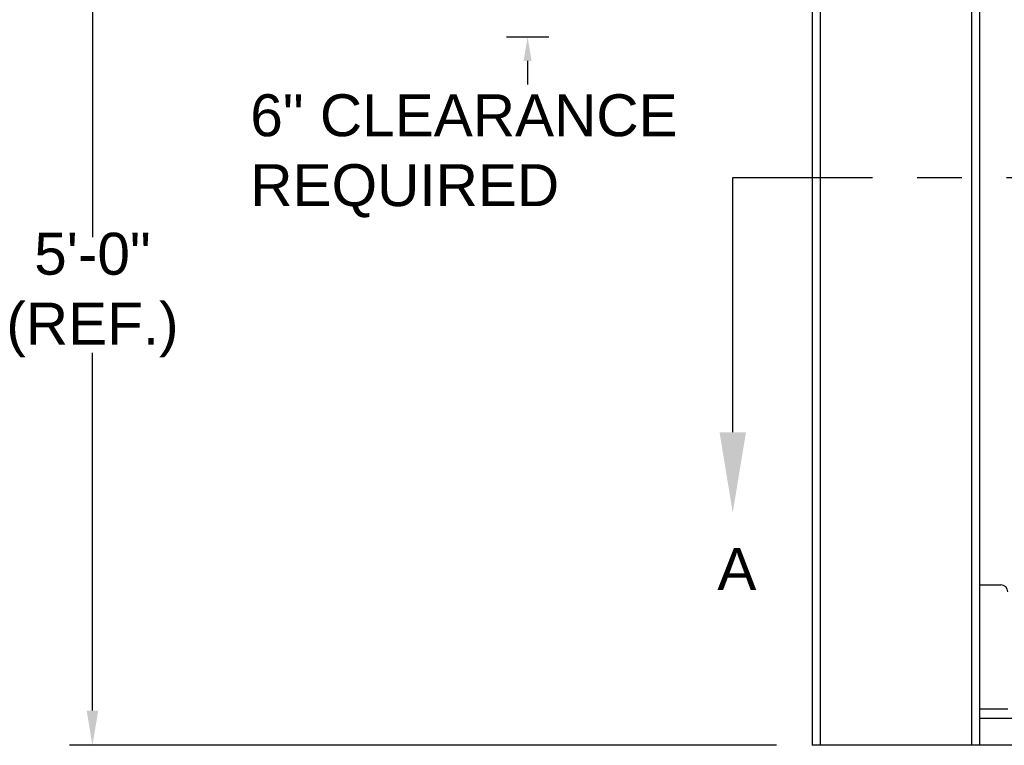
# Model space of a CAD drawing. Header units: inches. Extents: x 170 to 312, y 215 to 248.
# Tile 130 of 256: x 199.78 to 201.99, y 240.12 to 241.74. Entities that reach past the tile are written whole.
import ezdxf
from ezdxf import colors
from ezdxf.entities.mleader import LeaderData, LeaderLine
from ezdxf.math import Vec2, Vec3

# ---------------------------------------------------------------- set-up
doc = ezdxf.new("R2010")
doc.units = ezdxf.units.IN
doc.header["$LTSCALE"] = 0.25
doc.header["$MEASUREMENT"] = 0
doc.linetypes.add('CENTER', pattern=[2, 1.25, -0.25, 0.25, -0.25])
for name, color, linetype in [('ANNOTATIONS', 1, 'Continuous'), ('SECTION CUTS', 6, 'CENTER'), ('STANDARD MOTOR LH', 7, 'Continuous')]:
    doc.layers.add(name, color=color, linetype=linetype)
doc.styles.add('ARIAL', font='arial.ttf', dxfattribs={"height": 0.09375})
doc.styles.get("Standard").update_dxf_attribs({"font": 'romans.shx'})

msp = doc.modelspace()

# ---------------------------------------------------------------- linework, layer by layer
at = {"layer": 'ANNOTATIONS'}
for p, q in [((199.94656, 242.05603), (199.94656, 241.2556)), ((200.96739, 241.70299), (200.87313, 241.70299)), ((200.92026, 241.64985), (200.92026, 241.59671)), ((199.94656, 240.19706), (199.94656, 240.99708)), ((201.47679, 240.11939), (199.89547, 240.11939))]:
    msp.add_line(p, q, dxfattribs=at)
for points in [[(200.92912, 241.64985), (200.9114, 241.64985), (200.92026, 241.70299)], [(199.95951, 240.19706), (199.93362, 240.19706), (199.94656, 240.11939)]]:
    msp.add_solid(points, dxfattribs=at)
at = {"layer": 'SECTION CUTS'}
msp.add_line((201.37928, 241.38909), (207.46385, 241.38909), dxfattribs=at)
at = {"layer": 'STANDARD MOTOR LH'}
for p, q in [((201.5572, 243.40189), (201.5572, 240.11939)), ((201.57508, 243.40189), (201.57508, 240.11939)), ((201.91433, 240.11939), (201.91433, 243.40189)), ((201.9322, 240.11939), (201.9322, 243.24564)), ((201.9322, 240.47817), (201.97908, 240.47817)), ((201.9322, 240.20061), (201.9947, 240.20061)), ((206.9322, 240.17959), (201.9322, 240.17959)), ((207.3072, 240.11939), (201.5572, 240.11939))]:
    msp.add_line(p, q, dxfattribs=at)
msp.add_arc((201.97908, 240.46255), 0.01562, 0, 90, dxfattribs=at)

# ---------------------------------------------------------------- texts
at = {"layer": 'ANNOTATIONS', "char_height": 0.09375, "style": 'ARIAL'}
for s, insert, attachment_point in [('6" CLEARANCE\\PREQUIRED', (200.29976, 241.43723), 4), ('5\'-0"\\P(REF.)', (199.94656, 241.12634), 5)]:
    msp.add_mtext(s, dxfattribs=dict(at, insert=insert, attachment_point=attachment_point))
at = {"layer": 'SECTION CUTS', "style": 'ARIAL'}
msp.add_text('A', height=0.09375, dxfattribs=at).set_placement((201.34481, 240.46666))

# ---------------------------------------------------------------- leaders
at = {"layer": 'SECTION CUTS'}
ml = msp.add_multileader_mtext('Standard', dxfattribs=at)
ml.set_content('', color=256)
ml.set_leader_properties()
ml.build(insert=Vec2(0, 0))
ml.multileader.update_dxf_attribs({"dogleg_length": 0, "arrow_head_size": 0.18})
ctx = ml.context
ctx.base_point, ctx.char_height, ctx.arrow_head_size, ctx.landing_gap_size, ctx.plane_origin = Vec3(201.37928, 241.38909), 0.18, 0.18, 0, Vec3(201.37928, 240.63957)
notes = []
notes.append((ctx, [(0, (1, 1, 0), (201.37928, 241.38909), (1, 0), 0, [(0, [(201.37928, 240.63957)], 0, [])])]))
ctx.mtext.insert, ctx.mtext.flow_direction = Vec3(201.37928, 241.47909), 5
for ctx, leaders in notes:
    for number, flags, end, landing, length, lines in leaders:
        leader = LeaderData()
        leader.index, (leader.has_last_leader_line, leader.has_dogleg_vector, leader.attachment_direction) = number, flags
        leader.last_leader_point, leader.dogleg_vector, leader.dogleg_length = Vec3(end), Vec3(landing), length
        for number, points, colour, breaks in lines:
            line = LeaderLine()
            line.index, line.vertices, line.color, line.breaks = number, Vec3.list(points), colors.encode_raw_color(colour), breaks
            leader.lines.append(line)
        ctx.leaders.append(leader)

doc.saveas('drawing.dxf')
